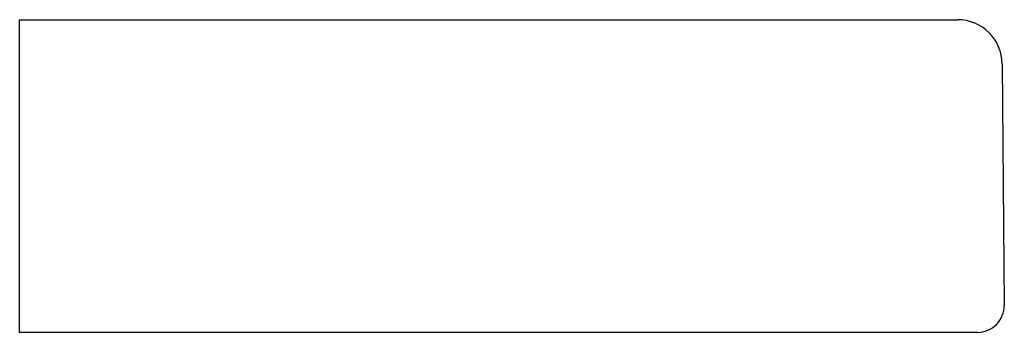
# Model space of a CAD drawing. Header units: millimetres. Extents: x 3954.669 to 3954.78, y 1845.807 to 1845.842.
import ezdxf

# ---------------------------------------------------------------- set-up
doc = ezdxf.new("R2010")
doc.units = ezdxf.units.MM
doc.layers.add('SANINDUSA', color=3, linetype='Continuous')

msp = doc.modelspace()

# ---------------------------------------------------------------- linework, layer by layer
at = {"layer": 'SANINDUSA'}
for p, q in [((3954.66946, 1845.84205), (3954.74951, 1845.84205)), ((3954.66946, 1845.8371), (3954.66946, 1845.84205)), ((3954.74951, 1845.84205), (3954.77451, 1845.84205)), ((3954.66946, 1845.81008), (3954.66946, 1845.8371)), ((3954.77951, 1845.8371), (3954.77974, 1845.81008)), ((3954.66946, 1845.80705), (3954.66946, 1845.81008)), ((3954.74974, 1845.80705), (3954.66946, 1845.80705)), ((3954.68234, 1845.80705), (3954.66946, 1845.80705)), ((3954.68309, 1845.80705), (3954.68234, 1845.80705)), ((3954.70684, 1845.80705), (3954.68309, 1845.80705)), ((3954.71133, 1845.80705), (3954.70684, 1845.80705)), ((3954.72046, 1845.80705), (3954.71133, 1845.80705)), ((3954.72496, 1845.80705), (3954.72046, 1845.80705)), ((3954.74977, 1845.80705), (3954.72496, 1845.80705)), ((3954.77674, 1845.80705), (3954.74974, 1845.80705))]:
    msp.add_line(p, q, dxfattribs=at)
for centre, radius, start, end in [((3954.77451, 1845.83705), 0.005, 0.5, 90), ((3954.77674, 1845.81005), 0.003, 270, 0.5)]:
    msp.add_arc(centre, radius, start, end, dxfattribs=at)

doc.saveas('drawing.dxf')
